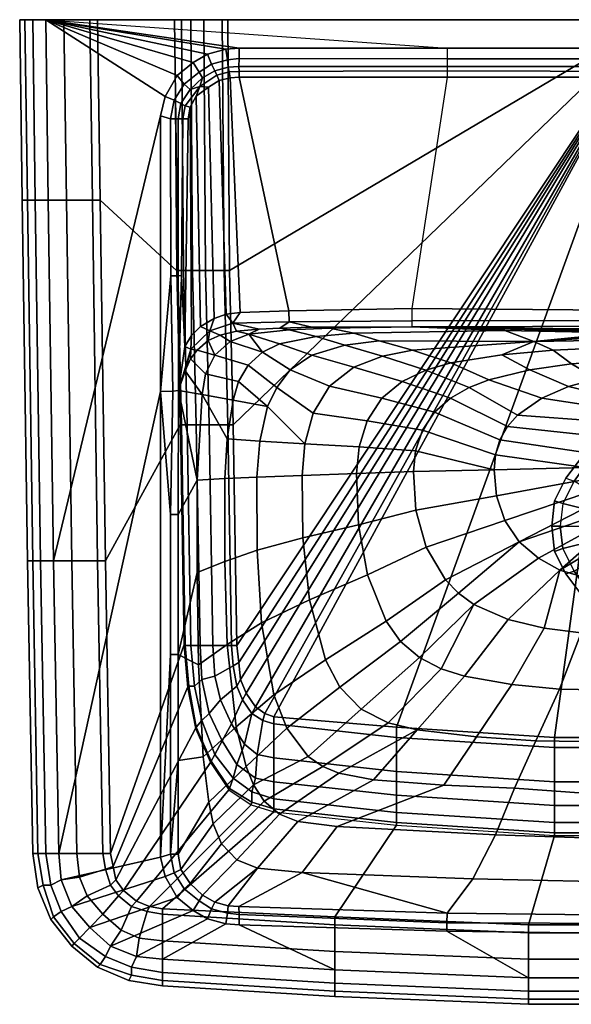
# Model space of a CAD drawing. Extents: x 0 to 450, y 0 to 350.
# Tile 1 of 3: x 0 to 196, y 0 to 350. Entities that reach past the tile are written whole.
import ezdxf

# ---------------------------------------------------------------- set-up
doc = ezdxf.new("R2010")
doc.units = 0
doc.header["$MEASUREMENT"] = 0
doc.linetypes.add('SOLIDLINE', pattern=[0])
doc.layers.add('VB_KERAMIK', color=252, linetype='SOLIDLINE')

msp = doc.modelspace()

# ---------------------------------------------------------------- meshes
at = {"layer": 'VB_KERAMIK', "color": 252}
mesh = msp.add_polyface(dxfattribs=at)
corners = [(55, 350, 70), (55.6563, 260.882, 70), (56.1813, 260.882, 62.9411), (58.1501, 260.882, 49.5294), (57.4938, 350, 49.5294), (61.4314, 260.882, 36.1176), (60.7752, 350, 36.1176), (9.23077, 350, 165), (4.61539, 350, 163.348), (5.53846, 285.882, 163.348), (10.1538, 285.882, 165), (1.84616, 350, 160.87), (2.76923, 285.882, 160.87), (0, 350, 156.739), (0.92308, 285.882, 156.739), (0, 350, 152.609), (0.92308, 285.882, 152.609), (1.84616, 350, 131.957), (2.76923, 285.882, 131.957), (4.61539, 350, 116.261), (5.53846, 285.882, 116.261), (9.23077, 350, 100.565), (10.1538, 285.882, 100.565), (15.6923, 350, 85.6956), (16.6154, 285.882, 85.6956), (24.9231, 350, 72.4783), (25.8461, 285.882, 72.4783), (27.6923, 350, 70), (28.6154, 285.882, 70), (61.6461, 334.817, 165), (63.7307, 331.327, 163.298), (58.462, 327.074, 163.566), (55.9057, 330.192, 165), (64.9161, 329.336, 160.363), (60.5526, 325.187, 160.363), (54.8896, 321.349, 163.731), (51.6514, 322.678, 165), (57.2213, 320.206, 160.363), (63.9617, 326.254, 158.426), (58.7727, 319.429, 158.645), (62.7314, 322.814, 157.714), (60.5381, 318.931, 157.714), (53.5641, 314.718, 163.451), (50.0257, 315.8, 165), (56.2488, 314.718, 160.482), (57.9097, 314.718, 158.629), (59.9052, 314.718, 157.714), (53.6502, 258.963, 163.76), (50, 217.881, 165), (56.2488, 258.963, 160.482), (57.5048, 259.078, 158.403), (58.6614, 233.824, 157.714), (56.4184, 218.159, 160.12), (64.245, 240.997, 157.714), (61.0725, 237.771, 157.714), (12, 157.647, 165), (66.7641, 337.753, 165), (73.263, 339.51, 165), (77.9323, 339.868, 165), (151.875, 339.868, 165)]
mesh.append_faces([[corners[k] for k in face] for face in [(0, 1, 2, 0), (0, 2, 3, 4), (4, 3, 5, 6), (7, 8, 9, 10), (8, 11, 12, 9), (11, 13, 14, 12), (13, 15, 16, 14), (15, 17, 18, 16), (17, 19, 20, 18), (19, 21, 22, 20), (21, 23, 24, 22), (23, 25, 26, 24), (25, 27, 28, 26), (1, 28, 27, 0), (29, 30, 31, 32), (30, 33, 34, 31), (32, 31, 35, 36), (31, 34, 37, 35), (34, 38, 39, 37), (38, 40, 41, 39), (36, 35, 42, 43), (35, 37, 44, 42), (37, 39, 45, 44), (39, 41, 46, 45), (43, 42, 47, 48), (42, 44, 49, 47), (44, 45, 50, 49), (45, 46, 51, 50), (49, 50, 52), (53, 54, 41, 40), (54, 51, 46, 41), (43, 55, 7, 36), (36, 7, 7, 32), (32, 7, 7, 29), (29, 7, 7, 56), (56, 7, 7, 57), (57, 7, 7, 58), (58, 7, 7, 59)]])
mesh = msp.add_polyface(dxfattribs=at)
corners = [(60.7752, 350, 36.1176), (61.4314, 260.882, 36.1176), (66.0254, 260.882, 23.4118), (65.3691, 350, 23.4118), (72.588, 260.882, 12.1177), (71.9317, 350, 12.1177), (74.5568, 260.882, 10), (73.9006, 350, 10), (9.23077, 350, 100.565), (225, 350, 165), (15.6923, 350, 85.6956), (4.61539, 350, 116.261), (1.84616, 350, 131.957), (0, 350, 152.609), (0, 350, 156.739), (1.84616, 350, 160.87), (4.61539, 350, 163.348), (9.23077, 350, 165), (151.875, 339.868, 165), (151.875, 336.052, 163.74), (77.9323, 336.154, 163.47), (77.9323, 339.868, 165), (151.875, 333.326, 160.363), (77.8789, 333.326, 160.363), (151.875, 331.77, 158.434), (77.9323, 331.631, 158.602), (151.875, 329.589, 157.714), (77.9323, 329.589, 157.714), (73.7972, 335.758, 163.755), (73.263, 339.51, 165), (74.0724, 333.078, 160.363), (74.4193, 331.493, 158.426), (74.7234, 329.347, 157.714), (68.188, 334.243, 163.112), (66.7641, 337.753, 165), (69.3114, 331.801, 160.363), (70.0067, 330.247, 158.602), (70.8092, 328.417, 157.714), (63.7307, 331.327, 163.298), (61.6461, 334.817, 165), (64.9161, 329.336, 160.363), (63.9617, 326.254, 158.426), (67.0645, 325.976, 157.714), (60.5526, 325.187, 160.363), (62.7314, 322.814, 157.714), (139.273, 242.937, 155.599), (95.7374, 242.628, 155.748), (95.6102, 246.547, 157.714), (139.269, 247.327, 157.714), (75.6661, 242.18, 156.259), (78.3684, 245.911, 157.714), (73.3818, 245.273, 157.714), (67.5444, 239.416, 156.68), (69.0672, 243.826, 157.714), (64.245, 240.997, 157.714)]
mesh.append_faces([[corners[k] for k in face] for face in [(0, 1, 2, 3), (3, 2, 4, 5), (5, 4, 6, 7), (8, 9, 9, 10), (11, 9, 9, 8), (12, 9, 9, 11), (13, 9, 9, 12), (14, 9, 9, 13), (15, 9, 9, 14), (16, 9, 9, 15), (17, 9, 9, 16), (18, 19, 20, 21), (19, 22, 23, 20), (22, 24, 25, 23), (24, 26, 27, 25), (21, 20, 28, 29), (20, 23, 30, 28), (23, 25, 31, 30), (25, 27, 32, 31), (29, 28, 33, 34), (28, 30, 35, 33), (30, 31, 36, 35), (31, 32, 37, 36), (34, 33, 38, 39), (33, 35, 40, 38), (35, 36, 41, 40), (36, 37, 42, 41), (40, 41, 41, 43), (41, 42, 44, 41), (45, 46, 47, 48), (46, 49, 50, 47), (49, 49, 51, 50), (49, 52, 53, 51), (48, 47, 27, 26), (47, 50, 32, 27), (50, 51, 37, 32), (51, 53, 42, 37), (53, 54, 44, 42)]])
mesh = msp.add_polyface(dxfattribs=at)
corners = [(215, 239.724, 131.113), (215, 258.583, 128.797), (215.4, 258.265, 126.217), (215.4, 239.406, 128.532), (216.3, 257.973, 123.834), (216.3, 239.114, 126.15), (217.9, 257.717, 121.751), (217.9, 238.859, 124.066), (220, 257.522, 120.162), (220, 238.664, 122.478), (225, 258.583, 128.797), (222.4, 257.412, 119.269), (225, 257.363, 118.872), (215.4, 240.04, 133.693), (215.4, 258.899, 131.378), (216.3, 240.333, 136.075), (216.3, 259.191, 133.76), (217.9, 240.589, 138.16), (217.9, 259.448, 135.845), (220, 240.784, 139.748), (220, 259.642, 137.433), (222.4, 240.894, 140.641), (222.4, 259.752, 138.326), (225, 240.942, 141.038), (225, 259.801, 138.723), (225, 350, 10), (74.5568, 260.882, 10), (75.8694, 205.961, 10), (73.9006, 350, 10), (27.6923, 350, 70), (225, 350, 165), (55, 350, 70), (24.9231, 350, 72.4783), (15.6923, 350, 85.6956), (71.9317, 350, 12.1177), (65.3691, 350, 23.4118), (60.7752, 350, 36.1176), (57.4938, 350, 49.5294), (151.875, 339.868, 165), (151.875, 336.052, 163.74), (225, 336.139, 163.439), (225, 339.868, 165), (151.875, 333.326, 160.363), (225, 333.326, 160.363), (151.875, 331.77, 158.434), (225, 331.643, 158.61), (151.875, 329.589, 157.714), (225, 329.589, 157.714), (139.269, 247.327, 157.714), (225, 246.683, 157.65), (9.23077, 350, 165)]
mesh.append_faces([[corners[k] for k in face] for face in [(0, 1, 2, 3), (3, 2, 4, 5), (5, 4, 6, 7), (7, 6, 8, 9), (1, 10, 10, 2), (2, 10, 10, 4), (6, 10, 10, 4), (8, 10, 10, 6), (11, 10, 10, 8), (12, 10, 10, 11), (13, 14, 1, 0), (15, 16, 14, 13), (17, 18, 16, 15), (19, 20, 18, 17), (21, 22, 20, 19), (23, 24, 22, 21), (1, 10, 10, 14), (16, 10, 10, 14), (18, 10, 10, 16), (20, 10, 10, 18), (22, 10, 10, 20), (24, 10, 10, 22), (25, 26, 27), (25, 28, 26), (29, 30, 30, 31), (32, 30, 30, 29), (33, 30, 30, 32), (28, 25, 30, 34), (34, 30, 30, 35), (35, 30, 30, 36), (36, 30, 30, 37), (37, 30, 30, 31), (38, 39, 40, 41), (39, 42, 43, 40), (42, 44, 45, 43), (44, 46, 47, 45), (47, 46, 48, 49), (41, 30, 50, 38)]])
mesh = msp.add_polyface(dxfattribs=at)
corners = [(225, 350, 10), (133.892, 98.511, 10), (189.947, 94.878, 10), (90.3073, 102.144, 10), (87.0259, 103.355, 10), (83.7446, 105.777, 10), (80.4633, 110.622, 10), (78.4944, 115.466, 10), (77.8381, 121.521, 10), (77.1818, 127.576, 10), (75.8694, 205.961, 10), (171.268, 230.86, 74.4909), (153.153, 227.968, 73.8686), (139.485, 232.479, 90.0729), (182.65, 235.58, 90.5202), (144.266, 225.445, 73.5522), (128.839, 230.372, 89.952), (135.85, 221.441, 73.2471), (118.669, 226.445, 89.8346), (128.612, 215.409, 72.9626), (110.015, 219.682, 89.7257), (196.025, 227.625, 60.0866), (181.2, 225.525, 60.0257), (189.478, 232.471, 75.0309), (166.647, 221.957, 59.9469), (159.618, 219.239, 59.904), (153.041, 215.513, 59.8611), (147.328, 210.47, 59.8191), (143.038, 204.111, 59.7806), (123.432, 207.361, 72.7097), (140.591, 196.802, 59.7463), (120.596, 198.125, 72.498), (139.847, 189.339, 59.7171), (119.694, 188.632, 72.3386), (195.006, 219.644, 50.0169), (185.434, 215.497, 49.722), (176.843, 209.389, 49.4417), (173.296, 205.354, 49.3209), (170.571, 200.636, 49.2189), (168.997, 195.343, 49.1434), (168.569, 190.047, 49.0989), (205.912, 207.314, 45.0009), (202.961, 202.251, 45.0009), (200.823, 196.192, 45.0009), (200.857, 190.823, 45.0009), (140.723, 175.671, 59.6786), (120.361, 170.472, 72.1851), (169.397, 180.805, 49.1066), (200.883, 186.575, 45.0009), (202.506, 182.158, 45.0009), (172.329, 172.019, 49.2197), (194, 187, 10), (194, 187, 3), (190, 179, 3), (190, 179, 10), (197, 186), (193, 178)]
mesh.append_faces([[corners[k] for k in face] for face in [(0, 1, 2), (0, 3, 1), (0, 4, 3), (0, 5, 4), (0, 6, 5), (0, 7, 6), (0, 8, 7), (0, 9, 8), (0, 10, 9), (11, 12, 13, 14), (12, 15, 16, 13), (15, 17, 18, 16), (17, 19, 20, 18), (21, 22, 11, 23), (22, 24, 12, 11), (24, 25, 15, 12), (25, 26, 17, 15), (26, 27, 19, 17), (27, 28, 29, 19), (28, 30, 31, 29), (30, 32, 33, 31), (34, 35, 24, 22), (35, 36, 25, 24), (36, 37, 26, 25), (37, 38, 27, 26), (38, 39, 28, 27), (39, 40, 30, 28), (40, 32, 30), (41, 42, 37, 36), (42, 43, 38, 37), (43, 44, 39, 38), (44, 40, 39), (32, 45, 46, 33), (40, 47, 45, 32), (44, 48, 47, 40), (48, 49, 50, 47), (51, 52, 53, 54), (52, 55, 56, 53)]])
mesh = msp.add_polyface(dxfattribs=at)
corners = [(225, 350, 10), (189.947, 94.878, 10), (225, 94.878, 10), (225, 228.934, 60.1347), (210.937, 228.684, 60.1183), (207.682, 233.301, 75.4054), (225, 233.171, 75.6609), (196.025, 227.625, 60.0866), (189.478, 232.471, 75.0309), (225, 224.129, 50.7267), (215.399, 223.882, 50.4729), (205.068, 222.373, 50.2817), (195.006, 219.644, 50.0169), (181.2, 225.525, 60.0257), (225, 217.907, 45.0001), (221.366, 217.502, 45), (217.897, 216.594, 45), (214.222, 214.999, 45), (209.499, 211.746, 45.0009), (185.434, 215.497, 49.722), (205.912, 207.314, 45.0009), (176.843, 209.389, 49.4417), (225, 189.84, 45.0001), (202.961, 202.251, 45.0009), (200.823, 196.192, 45.0009), (200.857, 190.823, 45.0009), (200.883, 186.575, 45.0009), (202.506, 182.158, 45.0009), (204.015, 178.045, 45.0009), (206.833, 174.495, 45.0009), (208.869, 171.929, 45.0009), (210.107, 170.285, 45.0009), (200, 195, 10), (200, 195, 3), (194, 187, 3), (194, 187, 10), (208, 201, 10), (208, 201, 3), (216, 205, 3), (216, 205, 10), (225, 206, 3), (225, 206, 10), (197, 186), (202, 193), (209, 198), (217, 202), (225, 203), (193, 178), (225, 170)]
mesh.append_faces([[corners[k] for k in face] for face in [(0, 1, 2), (3, 4, 5, 6), (4, 7, 8, 5), (9, 10, 4, 3), (10, 11, 7, 4), (11, 12, 13, 7), (14, 15, 10, 9), (15, 16, 11, 10), (16, 17, 12, 11), (17, 18, 19, 12), (18, 20, 21, 19), (22, 15, 14), (22, 16, 15), (22, 17, 16), (22, 18, 17), (22, 20, 18), (22, 23, 20), (22, 24, 23), (22, 25, 24), (22, 26, 25), (22, 27, 26), (22, 28, 27), (22, 29, 28), (22, 30, 29), (22, 31, 30), (32, 33, 34, 35), (36, 37, 33, 32), (36, 37, 38, 39), (39, 38, 40, 41), (34, 42, 43, 33), (33, 43, 44, 37), (37, 44, 45, 38), (38, 45, 46, 40), (47, 48, 48, 42), (42, 48, 48, 43), (43, 48, 48, 44), (44, 48, 48, 45), (45, 48, 48, 46)]])
mesh = msp.add_polyface(dxfattribs=at)
corners = [(55.6563, 260.882, 70), (56.9688, 205.961, 70), (57.4938, 205.961, 62.9411), (56.1813, 260.882, 62.9411), (59.4626, 205.961, 49.5294), (58.1501, 260.882, 49.5294), (62.744, 205.961, 36.1176), (61.4314, 260.882, 36.1176), (67.3379, 205.961, 23.4118), (66.0254, 260.882, 23.4118), (10.1538, 285.882, 165), (5.53846, 285.882, 163.348), (7.38461, 157.647, 163.348), (12, 157.647, 165), (2.76923, 285.882, 160.87), (4.61539, 157.647, 160.87), (0.92308, 285.882, 156.739), (2.76923, 157.647, 156.739), (0.92308, 285.882, 152.609), (2.76923, 157.647, 152.609), (2.76923, 285.882, 131.957), (4.61539, 157.647, 131.957), (5.53846, 285.882, 116.261), (7.38461, 157.647, 116.261), (10.1538, 285.882, 100.565), (12, 157.647, 100.565), (16.6154, 285.882, 85.6956), (18.4616, 157.647, 85.6956), (25.8461, 285.882, 72.4783), (27.6923, 157.647, 72.4783), (28.6154, 285.882, 70), (30.4616, 157.647, 70), (69.2958, 230.694, 143.769), (63.0395, 232.507, 154.23), (66.9334, 235.97, 153.882), (66.0311, 224.076, 143.68), (60.6918, 229.415, 154.713), (64.7628, 216.766, 143.597), (58.7883, 225.137, 157.098), (56.4184, 218.159, 160.12), (63.0749, 186.354, 143.343), (73.6771, 201.028, 124.551), (72.8966, 186.87, 124.446), (50, 217.881, 165), (53.6502, 258.963, 163.76), (54.3898, 217.897, 163.113), (56.2488, 258.963, 160.482), (57.5048, 259.078, 158.403), (58.6614, 233.824, 157.714), (71.1611, 237.903, 153.45), (67.5444, 239.416, 156.68), (60.7645, 232.896, 156.462), (64.245, 240.997, 157.714), (69.0672, 243.826, 157.714), (61.0725, 237.771, 157.714), (53.5384, 174.17, 163.451), (56.249, 174.17, 160.457), (13.8461, 53.647, 165), (50.0257, 315.8, 165)]
mesh.append_faces([[corners[k] for k in face] for face in [(0, 1, 2, 3), (3, 2, 4, 5), (5, 4, 6, 7), (7, 6, 8, 9), (10, 11, 12, 13), (11, 14, 15, 12), (14, 16, 17, 15), (16, 18, 19, 17), (18, 20, 21, 19), (20, 22, 23, 21), (22, 24, 25, 23), (24, 26, 27, 25), (26, 28, 29, 27), (28, 30, 31, 29), (1, 31, 30, 0), (32, 33, 34), (32, 35, 36, 33), (35, 37, 38, 36), (37, 39, 38), (37, 40, 40, 39), (41, 42, 40, 37), (43, 44, 45, 43), (44, 46, 39, 45), (47, 48, 48, 39), (49, 34, 50), (34, 33, 51, 50), (33, 36, 51), (36, 38, 51), (38, 39, 39, 51), (50, 50, 52, 53), (50, 51, 54, 52), (51, 51, 48, 54), (51, 39, 48), (43, 45, 55, 43), (45, 39, 56, 55), (56, 39, 39, 40), (43, 57, 13, 58)]])
mesh = msp.add_polyface(dxfattribs=at)
corners = [(66.0254, 260.882, 23.4118), (67.3379, 205.961, 23.4118), (73.9005, 205.961, 12.1177), (72.588, 260.882, 12.1177), (75.8694, 205.961, 10), (74.5568, 260.882, 10), (110.198, 240.388, 144.391), (95.7184, 239.788, 144.173), (92.4232, 240.309, 151.056), (103.753, 240.731, 150.653), (81.4208, 238.251, 143.964), (85.0475, 240.034, 151.319), (76.9944, 239.339, 152.289), (74.7086, 235.647, 143.865), (71.1611, 237.903, 153.45), (69.2958, 230.694, 143.769), (66.9334, 235.97, 153.882), (118.676, 238.565, 125.441), (105.296, 237.44, 125.236), (92.2417, 234.756, 125.038), (86.2064, 231.856, 124.943), (81.1976, 227.248, 124.852), (77.7637, 221.336, 124.768), (66.0311, 224.076, 143.68), (75.8291, 214.744, 124.688), (64.7628, 216.766, 143.597), (73.6771, 201.028, 124.551), (127.675, 235.888, 107.4), (115.504, 234.274, 107.391), (103.769, 230.797, 107.38), (96.041, 225.585, 107.375), (91.3825, 219.305, 107.366), (88.0264, 212.506, 107.36), (85.2605, 200.154, 107.353), (84.2649, 187.421, 107.345), (72.8966, 186.87, 124.446), (128.839, 230.372, 89.952), (118.669, 226.445, 89.8346), (110.015, 219.682, 89.7257), (104.288, 210.096, 89.6297), (101.312, 199.209, 89.5491), (100.291, 188, 89.4891), (128.612, 215.409, 72.9626), (123.432, 207.361, 72.7097), (120.596, 198.125, 72.498), (119.694, 188.632, 72.3386), (139.274, 240.838, 150.542), (95.7374, 242.628, 155.748), (139.273, 242.937, 155.599), (75.6661, 242.18, 156.259), (67.5444, 239.416, 156.68), (120.361, 170.472, 72.1851), (100.62, 165.784, 89.4326)]
mesh.append_faces([[corners[k] for k in face] for face in [(0, 1, 2, 3), (3, 2, 4, 5), (6, 7, 8, 9), (7, 10, 11, 8), (10, 12, 11), (10, 13, 14, 12), (13, 15, 16, 14), (17, 18, 7, 6), (18, 19, 10, 7), (19, 20, 10), (20, 13, 10), (20, 21, 15, 13), (21, 22, 23, 15), (22, 24, 25, 23), (24, 26, 25), (27, 28, 18, 17), (28, 29, 19, 18), (29, 30, 20, 19), (30, 31, 21, 20), (31, 32, 22, 21), (32, 24, 22), (32, 33, 26, 24), (33, 34, 35, 26), (36, 37, 29, 28), (37, 38, 30, 29), (38, 39, 31, 30), (39, 40, 32, 31), (40, 33, 32), (40, 41, 34, 33), (42, 43, 39, 38), (43, 44, 40, 39), (44, 45, 41, 40), (46, 9, 47, 48), (9, 8, 47), (8, 11, 49, 47), (11, 12, 49), (12, 14, 50, 49), (45, 51, 52, 41)]])
mesh = msp.add_polyface(dxfattribs=at)
corners = [(214, 238.731, 131.234), (215, 239.724, 131.113), (215.4, 239.406, 128.532), (214.4, 238.39, 128.456), (216.3, 239.114, 126.15), (215.5, 238.061, 125.776), (217.9, 238.859, 124.066), (217.2, 237.78, 123.493), (220, 238.664, 122.478), (219.5, 237.574, 121.805), (222.4, 238.554, 121.585), (222.2, 237.44, 120.714), (225, 238.505, 121.188), (225, 237.391, 120.317), (222.4, 257.412, 119.269), (220, 257.522, 120.162), (225, 257.363, 118.872), (214.4, 239.073, 134.014), (215.4, 240.04, 133.693), (215.5, 239.402, 136.694), (216.3, 240.333, 136.075), (217.2, 239.681, 138.976), (217.9, 240.589, 138.16), (219.5, 239.889, 140.664), (220, 240.784, 139.748), (222.2, 240.023, 141.756), (222.4, 240.894, 140.641), (225, 240.072, 142.153), (225, 240.942, 141.038), (139.274, 240.838, 150.542), (110.198, 240.388, 144.391), (103.753, 240.731, 150.653), (172.32, 239.559, 126.2), (118.676, 238.565, 125.441), (182.65, 235.58, 90.5202), (127.675, 235.888, 107.4), (139.485, 232.479, 90.0729), (128.839, 230.372, 89.952), (115.504, 234.274, 107.391), (225, 233.171, 75.6609), (207.682, 233.301, 75.4054), (225, 236.271, 90.7381), (189.478, 232.471, 75.0309), (171.268, 230.86, 74.4909), (225, 243.1, 155.445), (139.273, 242.937, 155.599), (225, 241.101, 150.274), (225, 246.683, 157.65), (139.269, 247.327, 157.714)]
mesh.append_faces([[corners[k] for k in face] for face in [(0, 1, 2, 3), (3, 2, 4, 5), (5, 4, 6, 7), (7, 6, 8, 9), (9, 8, 10, 11), (11, 10, 12, 13), (10, 14, 15, 8), (12, 16, 14, 10), (17, 18, 1, 0), (19, 20, 18, 17), (21, 22, 20, 19), (23, 24, 22, 21), (25, 26, 24, 23), (27, 28, 26, 25), (29, 30, 31, 29), (32, 33, 30, 29), (34, 35, 33, 32), (0, 34, 34, 32), (34, 36, 35, 34), (36, 37, 38, 35), (39, 40, 41), (40, 42, 34, 41), (42, 43, 34), (44, 45, 29, 46), (47, 48, 45, 44), (3, 34, 34, 0), (5, 34, 34, 3), (7, 34, 34, 5), (9, 41, 34, 7), (11, 41, 41, 9), (13, 41, 41, 11), (0, 32, 29, 17), (17, 29, 29, 19), (19, 29, 29, 21), (23, 29, 29, 21), (23, 46, 46, 25), (25, 46, 46, 27), (23, 46, 29)]])
mesh = msp.add_polyface(dxfattribs=at)
corners = [(56.9688, 205.961, 70), (58.2813, 127.576, 70), (58.8064, 127.576, 62.9411), (57.4938, 205.961, 62.9411), (59.5939, 112.559, 70), (60.1189, 113.044, 62.9411), (60.7752, 127.576, 49.5294), (59.4626, 205.961, 49.5294), (62.0877, 113.044, 49.5294), (62.744, 98.511, 62.9411), (64.7128, 100.933, 49.5294), (64.0565, 127.576, 36.1176), (62.744, 205.961, 36.1176), (64.7128, 115.466, 36.1176), (67.3379, 103.355, 36.1176), (68.6504, 127.576, 23.4118), (67.3379, 205.961, 23.4118), (69.3067, 116.677, 23.4118), (71.2755, 108.199, 23.4118), (75.2131, 127.576, 12.1177), (73.9005, 205.961, 12.1177), (75.8694, 120.31, 12.1177), (77.1818, 113.044, 12.1177), (75.2131, 99.7221, 23.4118), (79.1507, 108.199, 12.1177), (77.1818, 127.576, 10), (75.8694, 205.961, 10), (77.8381, 121.521, 10), (78.4944, 115.466, 10), (80.4633, 110.622, 10), (9.23077, 53.647, 163.348), (6.46154, 53.647, 160.87), (4.61539, 157.647, 160.87), (7.38461, 157.647, 163.348), (2.76923, 157.647, 156.739), (4.61539, 53.647, 156.739), (2.76923, 157.647, 152.609), (4.61539, 53.647, 152.609), (4.61539, 157.647, 131.957), (6.46154, 53.647, 131.957), (7.38461, 157.647, 116.261), (9.23077, 53.647, 116.261), (12, 157.647, 100.565), (13.8461, 53.647, 100.565), (18.4616, 157.647, 85.6956), (20.3077, 53.647, 85.6956), (27.6923, 157.647, 72.4783), (29.5384, 53.647, 72.4783), (30.4616, 157.647, 70), (32.3077, 53.647, 70), (72.8966, 186.87, 124.446), (72.8675, 157.386, 124.344), (63.0374, 153.509, 143.238), (63.0749, 186.354, 143.343), (73.753, 127.864, 124.361), (63.4648, 120.649, 143.258), (76.8579, 98.6329, 124.468), (65.1592, 87.9795, 143.373), (84.2649, 187.421, 107.345), (84.3365, 161.481, 107.335), (85.8535, 135.549, 107.329), (50, 217.881, 165), (53.5384, 174.17, 163.451), (53.5384, 124.307, 163.451), (50, 52.3327, 165), (56.249, 174.17, 160.457), (56.249, 124.307, 160.482)]
mesh.append_faces([[corners[k] for k in face] for face in [(0, 1, 2, 3), (1, 4, 5, 2), (3, 2, 6, 7), (2, 5, 8, 6), (5, 9, 10, 8), (7, 6, 11, 12), (6, 8, 13, 11), (8, 10, 14, 13), (12, 11, 15, 16), (11, 13, 17, 15), (13, 14, 18, 17), (16, 15, 19, 20), (15, 17, 21, 19), (17, 18, 22, 21), (18, 23, 24, 22), (20, 19, 25, 26), (19, 21, 27, 25), (21, 22, 28, 27), (22, 24, 29, 28), (30, 31, 32, 33), (32, 34, 35, 31), (34, 36, 37, 35), (36, 38, 39, 37), (38, 40, 41, 39), (40, 42, 43, 41), (42, 44, 45, 43), (44, 46, 47, 45), (46, 48, 49, 47), (1, 49, 48, 0), (50, 51, 52, 53), (51, 54, 55, 52), (54, 56, 57, 55), (58, 59, 51, 50), (59, 60, 54, 51), (61, 62, 63, 64), (62, 65, 66, 63), (66, 52, 55), (66, 65, 53, 52)]])
mesh = msp.add_polyface(dxfattribs=at)
corners = [(59.5939, 112.559, 70), (62.4815, 98.0267, 70), (62.744, 98.511, 62.9411), (60.1189, 113.044, 62.9411), (67.7317, 85.9163, 70), (67.9941, 86.4007, 62.9411), (74.2943, 76.2279, 70), (74.5568, 76.7124, 62.9411), (82.1696, 70.8994, 70), (82.432, 71.8682, 62.9411), (69.3067, 88.8228, 49.5294), (64.7128, 100.933, 49.5294), (75.8694, 80.3454, 49.5294), (82.432, 75.5014, 49.5294), (71.9317, 93.667, 36.1176), (67.3379, 103.355, 36.1176), (77.1818, 85.1898, 36.1176), (83.7446, 80.3454, 36.1176), (75.2131, 99.7221, 23.4118), (71.2755, 108.199, 23.4118), (79.807, 92.4559, 23.4118), (84.4009, 88.8228, 23.4118), (82.432, 103.355, 12.1177), (79.1507, 108.199, 12.1177), (13.8461, 53.647, 165), (9.23077, 53.647, 163.348), (7.38461, 157.647, 163.348), (12, 157.647, 165), (9.23077, 53.647, 116.261), (13.8461, 53.647, 100.565), (14.7693, 44.2353, 100.565), (11.0769, 42.353, 116.261), (20.3077, 53.647, 85.6956), (21.2307, 45.1765, 85.6956), (29.5384, 53.647, 72.4783), (30.4616, 48, 72.4783), (32.3077, 53.647, 70), (33.2307, 48.9411, 70), (90.3073, 68.4773, 70), (50.7693, 33.8823, 70), (46.1539, 34.8236, 70), (41.5384, 36.7059, 70), (36.9231, 40.4706, 70), (34.1539, 44.2353, 70), (58.2813, 127.576, 70), (76.8579, 98.6329, 124.468), (80.4144, 84.5269, 124.547), (67.2137, 71.9112, 143.457), (65.1592, 87.9795, 143.373), (83.0343, 77.9933, 124.591), (68.7075, 64.1817, 143.505), (86.8153, 72.1631, 124.637), (71.6447, 56.9993, 143.553), (50, 52.3327, 165), (53.5384, 53.4154, 163.451), (54.8639, 46.7833, 163.731), (51.6257, 45.4558, 165), (56.2488, 53.4154, 160.482), (57.1956, 47.9268, 160.363), (60.5526, 42.9446, 160.363), (56.2488, 86.6846, 160.482), (53.5384, 124.307, 163.451), (56.249, 124.307, 160.482), (63.4648, 120.649, 143.258), (14.7693, 44.2353, 165), (50, 217.881, 165)]
mesh.append_faces([[corners[k] for k in face] for face in [(0, 1, 2, 3), (1, 4, 5, 2), (4, 6, 7, 5), (6, 8, 9, 7), (2, 5, 10, 11), (5, 7, 12, 10), (7, 9, 13, 12), (11, 10, 14, 15), (10, 12, 16, 14), (12, 13, 17, 16), (15, 14, 18, 19), (14, 16, 20, 18), (16, 17, 21, 20), (18, 20, 22, 23), (24, 25, 26, 27), (28, 29, 30, 31), (29, 32, 33, 30), (32, 34, 35, 33), (34, 36, 37, 35), (38, 39, 40, 8), (8, 40, 41, 6), (6, 41, 42, 4), (4, 42, 43, 1), (1, 43, 37, 0), (0, 37, 36, 44), (45, 46, 47, 48), (46, 49, 50, 47), (49, 51, 52, 50), (53, 54, 55, 56), (54, 57, 58, 55), (59, 58, 50, 52), (58, 57, 47, 50), (54, 60, 57, 54), (53, 61, 54, 53), (61, 62, 60, 54), (57, 60, 48, 47), (60, 62, 63, 48), (53, 64, 24, 65)]])
mesh = msp.add_polyface(dxfattribs=at)
corners = [(189.947, 91.2449, 12.1177), (225, 91.2449, 12.1177), (225, 94.878, 10), (189.947, 94.878, 10), (191.792, 112.002, 73.5574), (225, 111.451, 74.0872), (225, 93.0938, 90.2315), (183.412, 93.6067, 89.9811), (186.345, 133.736, 59.6889), (199.433, 132.024, 59.6949), (174.834, 113.664, 73.2814), (225, 131.436, 60.0592), (191.909, 154.339, 49.9106), (173.484, 136.834, 59.6769), (208.543, 149.447, 50.3786), (225, 148.418, 50.8629), (202.506, 182.158, 45.0009), (204.015, 178.045, 45.0009), (177.455, 164.424, 49.4109), (172.329, 172.019, 49.2197), (206.833, 174.495, 45.0009), (208.869, 171.929, 45.0009), (184.258, 158.648, 49.6509), (210.107, 170.285, 45.0009), (214.097, 167.748, 45), (219.585, 166.004, 45), (225, 165.196, 45.0001), (225, 189.84, 45.0001), (189, 170, 10), (189, 170, 3), (190, 161, 3), (190, 161, 10), (194, 153, 3), (194, 153, 10), (200, 145, 3), (200, 145, 10), (208, 139, 3), (208, 139, 10), (216, 135, 3), (216, 135, 10), (225, 134, 3), (225, 134, 10), (192, 170), (193, 162), (197, 154), (202, 147), (209, 142), (217, 138), (225, 137), (225, 170), (190, 179, 10), (190, 179, 3), (193, 178)]
mesh.append_faces([[corners[k] for k in face] for face in [(0, 1, 2, 3), (4, 5, 6, 7), (8, 9, 4, 10), (9, 11, 5, 4), (12, 8, 13), (12, 14, 9, 8), (14, 15, 11, 9), (16, 17, 18, 19), (17, 20, 18), (20, 21, 22, 18), (21, 23, 12, 22), (23, 24, 12), (24, 25, 14, 12), (25, 26, 15, 14), (27, 24, 23), (27, 25, 24), (27, 26, 25), (28, 29, 30, 31), (31, 30, 32, 33), (33, 32, 34, 35), (35, 34, 36, 37), (37, 36, 38, 39), (39, 38, 40, 41), (29, 42, 43, 30), (30, 43, 44, 32), (32, 44, 45, 34), (34, 45, 46, 36), (36, 46, 47, 38), (38, 47, 48, 40), (42, 49, 49, 43), (43, 49, 49, 44), (44, 49, 49, 45), (45, 49, 49, 46), (46, 49, 49, 47), (47, 49, 49, 48), (50, 51, 29, 28), (51, 52, 42, 29), (42, 49, 49, 52)]])
mesh = msp.add_polyface(dxfattribs=at)
corners = [(79.807, 92.4559, 23.4118), (84.4009, 88.8228, 23.4118), (86.3696, 100.933, 12.1177), (82.432, 103.355, 12.1177), (90.3073, 87.6118, 23.4118), (90.3073, 99.7221, 12.1177), (133.892, 82.7675, 23.4118), (133.892, 94.878, 12.1177), (79.1507, 108.199, 12.1177), (83.7446, 105.777, 10), (80.4633, 110.622, 10), (87.0259, 103.355, 10), (90.3073, 102.144, 10), (133.892, 98.511, 10), (189.947, 91.2449, 12.1177), (189.947, 94.878, 10), (85.8535, 135.549, 107.329), (90.3082, 109.994, 107.327), (76.8579, 98.6329, 124.468), (73.753, 127.864, 124.361), (94.9389, 98.1145, 107.327), (80.4144, 84.5269, 124.547), (100.291, 188, 89.4891), (100.62, 165.784, 89.4326), (84.3365, 161.481, 107.335), (84.2649, 187.421, 107.345), (102.957, 143.733, 89.448), (108.627, 122.475, 89.5174), (113.775, 112.781, 89.5663), (121.348, 104.942, 89.6229), (102.466, 88.097, 107.327), (130.844, 100, 89.6838), (107.63, 84.5005, 107.328), (141.182, 97.5413, 89.7471), (113.424, 82.115, 107.328), (162.267, 95.0294, 89.8722), (150.719, 77.9282, 107.332), (125.73, 79.7982, 107.33), (120.361, 170.472, 72.1851), (123.561, 152.7, 72.216), (130.177, 136.22, 72.3866), (135.323, 129.022, 72.51), (142.043, 123.229, 72.6514), (149.773, 119.247, 72.8049), (157.995, 116.662, 72.9642), (174.834, 113.664, 73.2814), (191.792, 112.002, 73.5574), (183.412, 93.6067, 89.9811), (140.723, 175.671, 59.6786), (144.388, 162.539, 59.6606), (151.223, 150.935, 59.6571), (155.895, 146.123, 59.6606), (161.32, 142.173, 59.6649), (173.484, 136.834, 59.6769), (186.345, 133.736, 59.6889), (169.397, 180.805, 49.1066), (172.329, 172.019, 49.2197), (177.455, 164.424, 49.4109), (184.258, 158.648, 49.6509), (191.909, 154.339, 49.9106)]
mesh.append_faces([[corners[k] for k in face] for face in [(0, 1, 2, 3), (1, 4, 5, 2), (4, 6, 7, 5), (8, 3, 9, 10), (3, 2, 11, 9), (2, 5, 12, 11), (5, 7, 13, 12), (7, 14, 15, 13), (16, 17, 18, 19), (17, 20, 21, 18), (22, 23, 24, 25), (23, 26, 16, 24), (26, 27, 17, 16), (27, 28, 20, 17), (28, 29, 30, 20), (29, 31, 32, 30), (31, 33, 34, 32), (33, 35, 36, 37), (38, 39, 26, 23), (39, 40, 27, 26), (40, 41, 28, 27), (41, 42, 29, 28), (42, 43, 31, 29), (43, 44, 33, 31), (44, 45, 35, 33), (45, 46, 47, 35), (48, 49, 39, 38), (49, 50, 40, 39), (50, 51, 41, 40), (51, 52, 42, 41), (52, 43, 42), (52, 53, 44, 43), (53, 54, 45, 44), (55, 56, 49, 48), (56, 57, 50, 49), (57, 51, 50), (57, 58, 52, 51), (58, 59, 53, 52)]])
mesh = msp.add_polyface(dxfattribs=at)
corners = [(82.1696, 70.8994, 70), (90.3073, 68.4773, 70), (90.3073, 69.4461, 62.9411), (82.432, 71.8682, 62.9411), (133.892, 63.6331, 70), (133.892, 64.602, 62.9411), (90.3073, 73.0793, 49.5294), (82.432, 75.5014, 49.5294), (133.892, 68.2351, 49.5294), (90.3073, 79.1344, 36.1176), (83.7446, 80.3454, 36.1176), (133.892, 74.2903, 36.1176), (90.3073, 87.6118, 23.4118), (84.4009, 88.8228, 23.4118), (133.892, 82.7675, 23.4118), (112, 12.2353, 165), (112, 7.52941, 163.348), (50.7693, 11.2941, 163.348), (50.7693, 16, 165), (180.769, 9.41176, 165), (180.769, 4.70589, 163.348), (112, 4.70589, 160.87), (50.7693, 8.47058, 160.87), (180.769, 1.88236, 160.87), (50.7693, 6.58823, 156.739), (112, 2.82353, 156.739), (180.769, 0, 156.739), (50.7693, 6.58823, 152.609), (112, 2.82353, 152.609), (50.7693, 8.47058, 131.957), (112, 4.70589, 131.957), (50.7693, 11.2941, 116.261), (112, 7.52941, 116.261), (50.7693, 16, 100.565), (112, 12.2353, 100.565), (50.7693, 22.5882, 85.6956), (112, 18.8235, 85.6956), (50.7693, 32, 72.4783), (112, 28.2353, 72.4783), (50.7693, 33.8823, 70), (112, 31.0588, 70), (100.391, 46.8137, 143.769), (160.982, 44.6154, 143.57), (151.885, 32.4513, 160.363), (86.8153, 72.1631, 124.637), (92.2531, 67.638, 124.686), (77.1684, 51.3769, 143.606), (71.6447, 56.9993, 143.553), (98.7979, 64.9746, 124.736), (84.4341, 48.4307, 143.658), (112.802, 63.1546, 124.839), (168.998, 60.2967, 125.224), (94.9389, 98.1145, 107.327), (102.466, 88.097, 107.327), (83.0343, 77.9933, 124.591), (80.4144, 84.5269, 124.547), (107.63, 84.5005, 107.328), (113.424, 82.115, 107.328), (125.73, 79.7982, 107.33), (150.719, 77.9282, 107.332), (141.182, 97.5413, 89.7471), (77.9066, 28.2646, 165), (77.9066, 31.9794, 163.47), (151.73, 28.934, 163.74), (151.73, 26.0029, 165), (77.8532, 34.8062, 160.363), (74.0467, 35.0554, 160.363)]
mesh.append_faces([[corners[k] for k in face] for face in [(0, 1, 2, 3), (1, 4, 5, 2), (3, 2, 6, 7), (2, 5, 8, 6), (7, 6, 9, 10), (6, 8, 11, 9), (10, 9, 12, 13), (9, 11, 14, 12), (15, 16, 17, 18), (19, 20, 16, 15), (16, 21, 22, 17), (20, 23, 21, 16), (22, 24, 25, 21), (21, 25, 26, 23), (24, 27, 28, 25), (27, 29, 30, 28), (29, 31, 32, 30), (31, 33, 34, 32), (33, 35, 36, 34), (35, 37, 38, 36), (37, 39, 40, 38), (4, 40, 39, 1), (41, 42, 43, 41), (44, 45, 46, 47), (45, 48, 49, 46), (48, 50, 41, 49), (50, 51, 42, 41), (52, 53, 54, 55), (53, 56, 44, 54), (56, 57, 45, 44), (57, 58, 48, 45), (58, 59, 50, 48), (60, 58, 57), (61, 62, 63, 64), (62, 65, 43, 63), (43, 65, 41), (65, 66, 49, 41), (64, 19, 15, 61)]])
mesh = msp.add_polyface(dxfattribs=at)
corners = [(133.892, 63.6331, 70), (189.947, 60, 70), (189.947, 60.9688, 62.9411), (133.892, 64.602, 62.9411), (225, 60, 70), (225, 60.9688, 62.9411), (189.947, 64.602, 49.5294), (133.892, 68.2351, 49.5294), (225, 64.602, 49.5294), (189.947, 70.6571, 36.1176), (133.892, 74.2903, 36.1176), (225, 70.6571, 36.1176), (189.947, 79.1344, 23.4118), (133.892, 82.7675, 23.4118), (225, 79.1344, 23.4118), (189.947, 91.2449, 12.1177), (133.892, 94.878, 12.1177), (225, 91.2449, 12.1177), (225, 9.41176, 165), (225, 4.70589, 163.348), (180.769, 4.70589, 163.348), (180.769, 9.41176, 165), (225, 1.88236, 160.87), (180.769, 1.88236, 160.87), (180.769, 0, 156.739), (225, 0, 156.739), (112, 2.82353, 156.739), (112, 2.82353, 152.609), (180.769, 0, 152.609), (225, 0, 152.609), (112, 4.70589, 131.957), (180.769, 1.88236, 131.957), (225, 1.88236, 131.957), (112, 7.52941, 116.261), (180.769, 4.70589, 116.261), (225, 4.70589, 116.261), (112, 12.2353, 100.565), (180.769, 9.41176, 100.565), (225, 9.41176, 100.565), (112, 18.8235, 85.6956), (180.769, 16, 85.6956), (225, 16, 85.6956), (112, 28.2353, 72.4783), (180.769, 25.4118, 72.4783), (225, 25.4118, 72.4783), (112, 31.0588, 70), (180.769, 28.2353, 70), (225, 28.2353, 70), (160.982, 44.6154, 143.57), (225, 43.1508, 143.569), (225, 31.5408, 160.62), (151.885, 32.4513, 160.363), (168.998, 60.2967, 125.224), (225, 58.2983, 125.426), (150.719, 77.9282, 107.332), (175.721, 76.8568, 107.335), (112.802, 63.1546, 124.839), (225, 73.3202, 110.772), (162.267, 95.0294, 89.8722), (183.412, 93.6067, 89.9811), (225, 93.0938, 90.2315), (151.73, 26.0029, 165), (151.73, 28.934, 163.74), (225, 28.7216, 163.439), (225, 25, 165)]
mesh.append_faces([[corners[k] for k in face] for face in [(0, 1, 2, 3), (1, 4, 5, 2), (3, 2, 6, 7), (2, 5, 8, 6), (7, 6, 9, 10), (6, 8, 11, 9), (10, 9, 12, 13), (9, 11, 14, 12), (13, 12, 15, 16), (12, 14, 17, 15), (18, 19, 20, 21), (19, 22, 23, 20), (23, 24, 25, 22), (26, 27, 28, 24), (24, 28, 29, 25), (27, 30, 31, 28), (28, 31, 32, 29), (30, 33, 34, 31), (31, 34, 35, 32), (33, 36, 37, 34), (34, 37, 38, 35), (36, 39, 40, 37), (37, 40, 41, 38), (39, 42, 43, 40), (40, 43, 44, 41), (42, 45, 46, 43), (43, 46, 47, 44), (4, 47, 46, 1), (1, 46, 45, 0), (48, 49, 50, 51), (52, 53, 49, 48), (54, 55, 52, 56), (55, 57, 53, 52), (58, 59, 55, 54), (59, 60, 57, 55), (61, 62, 63, 64), (62, 51, 50, 63), (64, 18, 21, 61)]])
mesh = msp.add_polyface(dxfattribs=at)
corners = [(41.5384, 16.9412, 165), (39.6923, 13.1764, 163.348), (30.4616, 16.9412, 163.348), (32.3077, 20.7059, 165), (50.7693, 16, 165), (50.7693, 11.2941, 163.348), (39.6923, 10.3529, 160.87), (28.6154, 14.1177, 160.87), (50.7693, 8.47058, 160.87), (38.7693, 8.47058, 156.739), (50.7693, 6.58823, 156.739), (38.7693, 8.47058, 152.609), (50.7693, 6.58823, 152.609), (39.6923, 10.3529, 131.957), (50.7693, 8.47058, 131.957), (28.6154, 14.1177, 131.957), (30.4616, 16.9412, 116.261), (39.6923, 13.1764, 116.261), (50.7693, 11.2941, 116.261), (32.3077, 20.7059, 100.565), (41.5384, 16.9412, 100.565), (50.7693, 16, 100.565), (36, 26.3529, 85.6956), (42.4616, 23.5294, 85.6956), (50.7693, 22.5882, 85.6956), (29.5384, 32, 85.6956), (35.0769, 38.5882, 72.4783), (39.6923, 34.8236, 72.4783), (45.2307, 32.9412, 72.4783), (50.7693, 32, 72.4783), (32.3077, 42.353, 72.4783), (34.1539, 44.2353, 70), (36.9231, 40.4706, 70), (41.5384, 36.7059, 70), (46.1539, 34.8236, 70), (50.7693, 33.8823, 70), (73.2372, 28.6231, 165), (73.7715, 32.3742, 163.755), (77.9066, 31.9794, 163.47), (77.9066, 28.2646, 165), (74.0467, 35.0554, 160.363), (77.8532, 34.8062, 160.363), (66.7384, 30.3801, 165), (68.1621, 33.8903, 163.112), (69.2857, 36.3315, 160.363), (61.6204, 33.3156, 165), (63.705, 36.8055, 163.298), (64.9161, 38.7966, 160.363), (55.8799, 37.9411, 165), (58.4363, 41.0595, 163.566), (60.5526, 42.9446, 160.363), (51.6257, 45.4558, 165), (54.8639, 46.7833, 163.731), (57.1956, 47.9268, 160.363), (84.4341, 48.4307, 143.658), (77.1684, 51.3769, 143.606), (71.6447, 56.9993, 143.553), (112, 12.2353, 165), (24.9231, 27.2941, 165), (18.4616, 34.8236, 165)]
mesh.append_faces([[corners[k] for k in face] for face in [(0, 1, 2, 3), (4, 5, 1, 0), (1, 6, 7, 2), (5, 8, 6, 1), (6, 9, 10, 8), (9, 11, 12, 10), (11, 13, 14, 12), (15, 16, 17, 13), (13, 17, 18, 14), (16, 19, 20, 17), (17, 20, 21, 18), (19, 22, 23, 20), (20, 23, 24, 21), (25, 26, 27, 22), (22, 27, 28, 23), (23, 28, 29, 24), (30, 31, 32, 26), (26, 32, 33, 27), (27, 33, 34, 28), (28, 34, 35, 29), (36, 37, 38, 39), (37, 40, 41, 38), (42, 43, 37, 36), (43, 44, 40, 37), (45, 46, 43, 42), (46, 47, 44, 43), (48, 49, 46, 45), (49, 50, 47, 46), (51, 52, 49, 48), (52, 53, 50, 49), (40, 44, 54), (44, 47, 55, 54), (47, 50, 56, 55), (39, 57, 4, 36), (36, 4, 0, 42), (42, 0, 3, 45), (45, 3, 58, 48), (48, 58, 59, 51)]])
mesh = msp.add_polyface(dxfattribs=at)
corners = [(14.7693, 44.2353, 165), (11.0769, 42.353, 163.348), (9.23077, 53.647, 163.348), (13.8461, 53.647, 165), (18.4616, 34.8236, 165), (14.7693, 32.9412, 163.348), (24.9231, 27.2941, 165), (21.2307, 23.5294, 163.348), (32.3077, 20.7059, 165), (30.4616, 16.9412, 163.348), (8.3077, 42.353, 160.87), (6.46154, 53.647, 160.87), (12, 31.0588, 160.87), (19.3846, 21.6471, 160.87), (28.6154, 14.1177, 160.87), (4.61539, 53.647, 156.739), (6.46154, 41.4117, 156.739), (11.0769, 30.1177, 156.739), (18.4616, 20.7059, 156.739), (27.6923, 13.1764, 156.739), (38.7693, 8.47058, 156.739), (39.6923, 10.3529, 160.87), (4.61539, 53.647, 152.609), (6.46154, 41.4117, 152.609), (11.0769, 30.1177, 152.609), (18.4616, 20.7059, 152.609), (27.6923, 13.1764, 152.609), (38.7693, 8.47058, 152.609), (6.46154, 53.647, 131.957), (8.3077, 42.353, 131.957), (12, 31.0588, 131.957), (19.3846, 21.6471, 131.957), (28.6154, 14.1177, 131.957), (39.6923, 10.3529, 131.957), (9.23077, 53.647, 116.261), (11.0769, 42.353, 116.261), (14.7693, 32.9412, 116.261), (21.2307, 23.5294, 116.261), (30.4616, 16.9412, 116.261), (14.7693, 44.2353, 100.565), (18.4616, 34.8236, 100.565), (24.9231, 27.2941, 100.565), (32.3077, 20.7059, 100.565), (21.2307, 45.1765, 85.6956), (24, 38.5882, 85.6956), (29.5384, 32, 85.6956), (36, 26.3529, 85.6956), (30.4616, 48, 72.4783), (32.3077, 42.353, 72.4783), (35.0769, 38.5882, 72.4783), (33.2307, 48.9411, 70), (34.1539, 44.2353, 70), (51.6257, 45.4558, 165), (50, 52.3327, 165)]
mesh.append_faces([[corners[k] for k in face] for face in [(0, 1, 2, 3), (4, 5, 1, 0), (6, 7, 5, 4), (8, 9, 7, 6), (1, 10, 11, 2), (5, 12, 10, 1), (7, 13, 12, 5), (9, 14, 13, 7), (11, 15, 16, 10), (10, 16, 17, 12), (12, 17, 18, 13), (13, 18, 19, 14), (14, 19, 20, 21), (15, 22, 23, 16), (16, 23, 24, 17), (17, 24, 25, 18), (18, 25, 26, 19), (19, 26, 27, 20), (22, 28, 29, 23), (23, 29, 30, 24), (24, 30, 31, 25), (25, 31, 32, 26), (26, 32, 33, 27), (28, 34, 35, 29), (29, 35, 36, 30), (30, 36, 37, 31), (31, 37, 38, 32), (35, 39, 40, 36), (36, 40, 41, 37), (37, 41, 42, 38), (39, 43, 44, 40), (40, 44, 45, 41), (41, 45, 46, 42), (43, 47, 48, 44), (44, 48, 49, 45), (47, 50, 51, 48), (52, 4, 0, 53)]])

doc.saveas('drawing.dxf')
